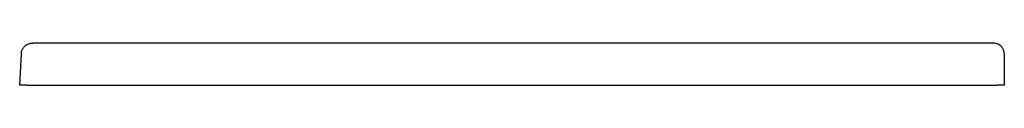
# Model space of a CAD drawing. Header units: millimetres. Extents: x 5548.652 to 5549.352, y 3446.215 to 3446.245.
import ezdxf

# ---------------------------------------------------------------- set-up
doc = ezdxf.new("R2010")
doc.units = ezdxf.units.MM
doc.layers.add('SANINDUSA', color=3, linetype='Continuous')

msp = doc.modelspace()

# ---------------------------------------------------------------- linework, layer by layer
at = {"layer": 'SANINDUSA'}
for p, q in [((5549.32909, 3446.24444), (5548.67399, 3446.24444)), ((5548.65154, 3446.21468), (5548.65271, 3446.23699)), ((5549.35154, 3446.23658), (5549.35154, 3446.21468)), ((5548.65653, 3446.21468), (5548.65153, 3446.21468)), ((5548.65653, 3446.21468), (5548.65154, 3446.21468)), ((5548.65653, 3446.21468), (5549.34653, 3446.21468)), ((5548.65653, 3446.21468), (5549.34654, 3446.21468)), ((5549.35153, 3446.21468), (5549.34653, 3446.21468)), ((5549.35154, 3446.21468), (5549.34654, 3446.21468))]:
    msp.add_line(p, q, dxfattribs=at)
for points, knots in [([(5548.65271, 3446.23699), (5548.65274, 3446.23739), (5548.65285, 3446.23847), (5548.65349, 3446.24026), (5548.65489, 3446.24227), (5548.65681, 3446.24367), (5548.65888, 3446.2444), (5548.66015, 3446.24453), (5548.66079, 3446.24452), (5548.6608, 3446.24452)], [0, 0, 0, 0, 0.095577, 0.25834, 0.447824, 0.681991, 0.836296, 0.99856, 1, 1, 1, 1]), ([(5548.67399, 3446.24444), (5548.67263, 3446.24444), (5548.66822, 3446.24444), (5548.66381, 3446.2445), (5548.66076, 3446.24454)], [0, 0, 0, 0, 0.307325, 1, 1, 1, 1]), ([(5549.34346, 3446.24454), (5549.34302, 3446.24453), (5549.33823, 3446.24446), (5549.33344, 3446.24445), (5549.32909, 3446.24444)], [0, 0, 0, 0, 0.091217, 1, 1, 1, 1]), ([(5549.35152, 3446.23702), (5549.35143, 3446.23773), (5549.35124, 3446.23912), (5549.35021, 3446.24117), (5549.34879, 3446.24273), (5549.34712, 3446.24377), (5549.34542, 3446.2444), (5549.34415, 3446.24455), (5549.34343, 3446.24454), (5549.34342, 3446.24454)], [0, 0, 0, 0, 0.170435, 0.330664, 0.544607, 0.678585, 0.817978, 0.99856, 1, 1, 1, 1])]:
    msp.add_open_spline(points, degree=3, knots=knots, dxfattribs=at)
msp.add_open_spline([(5549.35152, 3446.23702), (5549.35153, 3446.23687), (5549.35154, 3446.23673), (5549.35154, 3446.23658)], degree=3, dxfattribs=at)

doc.saveas('drawing.dxf')
